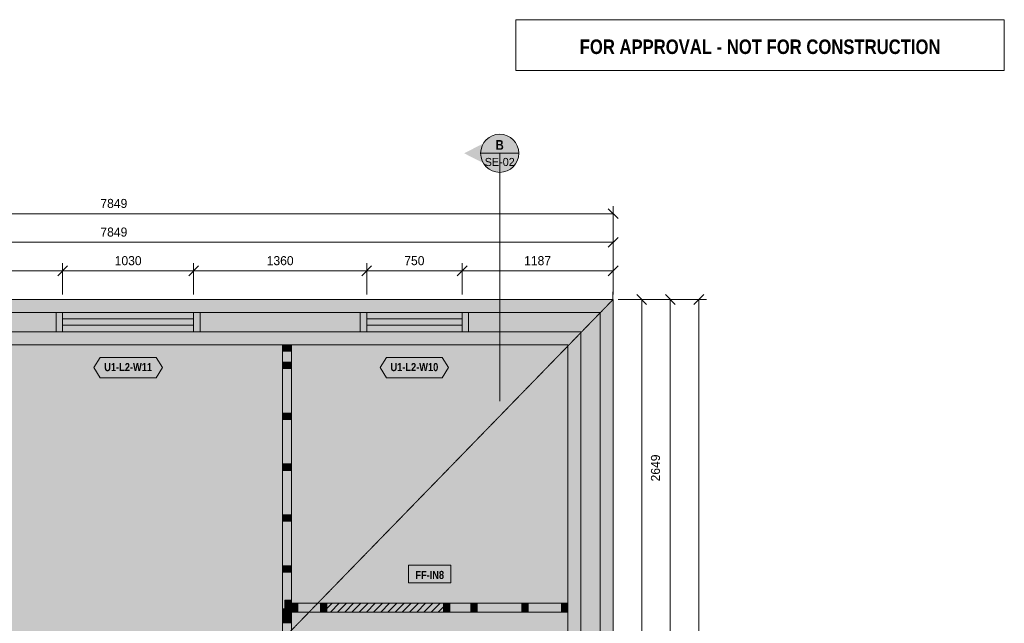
# Model space of a CAD drawing. Header units: millimetres. Extents: x -2926 to 10924, y -2742 to 10274.
# Tile 5 of 5: x 3184 to 10924, y 5528 to 10274. Entities that reach past the tile are written whole.
import ezdxf
from ezdxf.enums import TextEntityAlignment as Align

# ---------------------------------------------------------------- set-up
doc = ezdxf.new("R2010")
doc.units = ezdxf.units.MM
doc.linetypes.add('DASHED', pattern=[1.524, 1.27, -0.254])
for name, color, linetype in [('FILL-C_B2B2B5', 7, 'Continuous'), ('FILL-EPS', 7, 'Continuous'), ('FILL-RED', 7, 'Continuous'), ('FILL-TEAL_DK', 7, 'Continuous'), ('FILL-TIMBER', 7, 'Continuous'), ('FILL-WHITE', 7, 'Continuous'), ('LINE-C_85297A', 7, 'Continuous'), ('LINE-C_85297A-DASH', 7, 'DASHED'), ('LINE-INK', 7, 'Continuous'), ('LINE-INK-DASH', 7, 'DASHED'), ('LINE-RED', 7, 'Continuous'), ('LINE-RED-DASH', 7, 'DASHED'), ('LINE-STEEL_GREY', 7, 'Continuous'), ('LINE-STEEL_GREY-DASH', 7, 'DASHED'), ('LINE-TEAL_DK', 7, 'Continuous'), ('LINE-TIMBER_DK', 7, 'Continuous'), ('TEXT-INK', 7, 'Continuous'), ('TEXT-RED', 7, 'Continuous'), ('TEXT-TEAL_DK', 7, 'Continuous')]:
    doc.layers.add(name, color=color, linetype=linetype)
doc.styles.add('OpenSansCondensed-Bold', font='OpenSansCondensed-Bold.ttf')

msp = doc.modelspace()

# ---------------------------------------------------------------- hatches: boundary and pattern name
at = {"layer": 'FILL-C_B2B2B5', "true_color": 0xb2b2b5}
h = msp.add_hatch(color=253, dxfattribs=at)
h.dxf.hatch_style = 1
h.paths.add_polyline_path([(101.6, 7972.4), (7747.4, 7972.4), (7747.4, 101.6), (101.6, 101.6)])
h.paths.add_polyline_path([(7595, 254), (7595, 7820), (254, 7820), (254, 254)], flags=0)
at = {"layer": 'FILL-EPS', "true_color": 0xccffff}
h = msp.add_hatch(color=7, dxfattribs=at)
h.dxf.hatch_style = 1
h.paths.add_polyline_path([(0, 8074), (7849, 8074), (7849, 0), (0, 0)])
h.paths.add_polyline_path([(101.6, 101.6), (7747.4, 101.6), (7747.4, 7972.4), (101.6, 7972.4)], flags=0)
h = msp.add_hatch(color=7, dxfattribs=at)
h.dxf.hatch_style = 1
h.paths.add_polyline_path([(254, 254), (254, 7820), (7595, 7820), (7595, 254)])
h.paths.add_polyline_path([(7493.4, 355.6), (7493.4, 7718.4), (355.6, 7718.4), (355.6, 355.6)], flags=0)
at = {"layer": 'FILL-RED', "true_color": 0xb81a1f}
h = msp.add_hatch(color=242, dxfattribs=at)
h.dxf.hatch_style = 1
h.paths.add_polyline_path([(6678, 9224), (6958, 9081.5), (6958, 9366.5)])
at = {"layer": 'FILL-TEAL_DK', "true_color": 0x006b5c}
h = msp.add_hatch(color=126, dxfattribs=at)
h.dxf.hatch_style = 1
h.paths.add_polyline_path([(3472, 7972.2), (3522, 7972.2), (3522, 7819.8), (3472, 7819.8)])
h = msp.add_hatch(color=126, dxfattribs=at)
h.dxf.hatch_style = 1
h.paths.add_polyline_path([(4552, 7972.2), (4602, 7972.2), (4602, 7819.8), (4552, 7819.8)])
h = msp.add_hatch(color=126, dxfattribs=at)
h.dxf.hatch_style = 1
h.paths.add_polyline_path([(5862, 7972.2), (5912, 7972.2), (5912, 7819.8), (5862, 7819.8)])
h = msp.add_hatch(color=126, dxfattribs=at)
h.dxf.hatch_style = 1
h.paths.add_polyline_path([(6662, 7972.2), (6712, 7972.2), (6712, 7819.8), (6662, 7819.8)])
at = {"layer": 'FILL-TIMBER', "true_color": 0xeddbb8}
h = msp.add_hatch(color=254, dxfattribs=at)
h.dxf.hatch_style = 1
h.paths.add_polyline_path([(5320, 7718), (5320, 7682.6), (5320, 7668), (5299.5, 7668), (5250, 7668), (5250, 7703.4), (5250, 7718), (5270.5, 7718)])
h = msp.add_hatch(color=254, dxfattribs=at)
h.dxf.hatch_style = 1
h.paths.add_polyline_path([(5320, 7580.6), (5320, 7545.2), (5320, 7530.6), (5299.5, 7530.6), (5250, 7530.6), (5250, 7566), (5250, 7580.6), (5270.5, 7580.6)])
h = msp.add_hatch(color=254, dxfattribs=at)
h.dxf.hatch_style = 1
h.paths.add_polyline_path([(5320, 7180.6), (5320, 7145.2), (5320, 7130.6), (5299.5, 7130.6), (5250, 7130.6), (5250, 7166), (5250, 7180.6), (5270.5, 7180.6)])
h = msp.add_hatch(color=254, dxfattribs=at)
h.dxf.hatch_style = 1
h.paths.add_polyline_path([(5320, 6780.6), (5320, 6745.2), (5320, 6730.6), (5299.5, 6730.6), (5250, 6730.6), (5250, 6766), (5250, 6780.6), (5270.5, 6780.6)])
h = msp.add_hatch(color=254, dxfattribs=at)
h.dxf.hatch_style = 1
h.paths.add_polyline_path([(5320, 6380.6), (5320, 6345.2), (5320, 6330.6), (5299.5, 6330.6), (5250, 6330.6), (5250, 6366), (5250, 6380.6), (5270.5, 6380.6)])
h = msp.add_hatch(color=254, dxfattribs=at)
h.dxf.hatch_style = 1
h.paths.add_polyline_path([(5320, 5980.6), (5320, 5945.2), (5320, 5930.6), (5299.5, 5930.6), (5250, 5930.6), (5250, 5966), (5250, 5980.6), (5270.5, 5980.6)])
h = msp.add_hatch(color=254, dxfattribs=at)
h.dxf.hatch_style = 1
h.paths.add_polyline_path([(5320, 5710.5), (5320, 5661), (5320, 5640.5), (5305.4, 5640.5), (5270, 5640.5), (5270, 5690), (5270, 5710.5), (5284.6, 5710.5)])
h = msp.add_hatch(color=254, dxfattribs=at)
h.dxf.hatch_style = 1
h.paths.add_polyline_path([(5372, 5615.5), (5336.6, 5615.5), (5322, 5615.5), (5322, 5636), (5322, 5685.5), (5357.4, 5685.5), (5372, 5685.5), (5372, 5665)])
h = msp.add_hatch(color=254, dxfattribs=at)
h.dxf.hatch_style = 1
h.paths.add_polyline_path([(5598.5, 5615.5), (5563.1, 5615.5), (5548.5, 5615.5), (5548.5, 5636), (5548.5, 5685.5), (5583.9, 5685.5), (5598.5, 5685.5), (5598.5, 5665)])
h = msp.add_hatch(color=254, dxfattribs=at)
h.dxf.hatch_style = 1
h.paths.add_polyline_path([(6566.5, 5615.5), (6531.1, 5615.5), (6516.5, 5615.5), (6516.5, 5636), (6516.5, 5685.5), (6551.9, 5685.5), (6566.5, 5685.5), (6566.5, 5665)])
h = msp.add_hatch(color=254, dxfattribs=at)
h.dxf.hatch_style = 1
h.paths.add_polyline_path([(6780.6, 5615.5), (6745.2, 5615.5), (6730.6, 5615.5), (6730.6, 5636), (6730.6, 5685.5), (6766, 5685.5), (6780.6, 5685.5), (6780.6, 5665)])
h = msp.add_hatch(color=254, dxfattribs=at)
h.dxf.hatch_style = 1
h.paths.add_polyline_path([(7180.6, 5615.5), (7145.2, 5615.5), (7130.6, 5615.5), (7130.6, 5636), (7130.6, 5685.5), (7166, 5685.5), (7180.6, 5685.5), (7180.6, 5665)])
h = msp.add_hatch(color=254, dxfattribs=at)
h.dxf.hatch_style = 1
h.paths.add_polyline_path([(7493, 5615.5), (7457.6, 5615.5), (7443, 5615.5), (7443, 5636), (7443, 5685.5), (7478.4, 5685.5), (7493, 5685.5), (7493, 5665)])
h = msp.add_hatch(color=254, dxfattribs=at)
h.dxf.hatch_style = 1
h.paths.add_polyline_path([(5320, 5640.5), (5320, 5605.1), (5320, 5590.5), (5299.5, 5590.5), (5250, 5590.5), (5250, 5625.9), (5250, 5640.5), (5270.5, 5640.5)])
h = msp.add_hatch(color=254, dxfattribs=at)
h.dxf.hatch_style = 1
h.paths.add_polyline_path([(5320, 5580.6), (5320, 5545.2), (5320, 5530.6), (5299.5, 5530.6), (5250, 5530.6), (5250, 5566), (5250, 5580.6), (5270.5, 5580.6)])
at = {"layer": 'FILL-WHITE', "true_color": 0xffffff}
h = msp.add_hatch(color=7, dxfattribs=at)
h.dxf.hatch_style = 1
h.paths.add_polyline_path([(7108, 9224), (7102.9, 9262.8), (7087.9, 9299), (7064.1, 9330.1), (7033, 9353.9), (6996.8, 9368.9), (6958, 9374), (6919.2, 9368.9), (6883, 9353.9), (6851.9, 9330.1), (6828.1, 9299), (6813.1, 9262.8), (6808, 9224), (6813.1, 9185.2), (6828.1, 9149), (6851.9, 9117.9), (6883, 9094.1), (6919.2, 9079.1), (6958, 9074), (6996.8, 9079.1), (7033, 9094.1), (7064.1, 9117.9), (7087.9, 9149), (7102.9, 9185.2)])
at = {"layer": 'FILL-WHITE', "true_color": 0xfaf5e8}
h = msp.add_hatch(color=7, dxfattribs=at)
h.dxf.hatch_style = 1
h.paths.add_polyline_path([(5250, 5177), (5250, 5197.5), (5250, 5530.6), (5250, 5566), (5250, 5580.6), (5250, 5590.5), (5250, 5625.9), (5250, 5640.5), (5250, 5930.6), (5250, 5966), (5250, 5980.6), (5250, 6330.6), (5250, 6366), (5250, 6380.6), (5250, 6730.6), (5250, 6766), (5250, 6780.6), (5250, 7130.6), (5250, 7166), (5250, 7180.6), (5250, 7530.6), (5250, 7566), (5250, 7580.6), (5250, 7668), (5250, 7703.4), (5250, 7718), (5270.5, 7718), (5320, 7718), (5320, 7682.6), (5320, 7668), (5320, 7580.6), (5320, 7545.2), (5320, 7530.6), (5320, 7180.6), (5320, 7145.2), (5320, 7130.6), (5320, 6780.6), (5320, 6745.2), (5320, 6730.6), (5320, 6380.6), (5320, 6345.2), (5320, 6330.6), (5320, 5980.6), (5320, 5945.2), (5320, 5930.6), (5320, 5710.5), (5320, 5661), (5320, 5640.5), (5320, 5605.1), (5320, 5590.5), (5320, 5580.6), (5320, 5545.2), (5320, 5530.6), (5320, 5127.5), (5320, 5092.1), (5320, 5077.5), (5299.5, 5077.5), (5250, 5077.5), (5250, 5112.9), (5250, 5127.5)])
at = {"layer": 'FILL-WHITE', "true_color": 0xffffff}
h = msp.add_hatch(color=7, dxfattribs=at)
h.dxf.hatch_style = 1
h.paths.add_polyline_path([(3767.4, 7538.4), (3817.4, 7618.4), (4256.6, 7618.4), (4306.6, 7538.4), (4256.6, 7458.4), (3817.4, 7458.4)])
h = msp.add_hatch(color=7, dxfattribs=at)
h.dxf.hatch_style = 1
h.paths.add_polyline_path([(6017.4, 7538.4), (6067.4, 7618.4), (6506.6, 7618.4), (6556.6, 7538.4), (6506.6, 7458.4), (6067.4, 7458.4)])
h = msp.add_hatch(color=7, dxfattribs=at)
h.dxf.hatch_style = 1
h.paths.add_polyline_path([(6240.3, 5846.4), (6574.7, 5846.4), (6574.7, 5984.6), (6240.3, 5984.6)])
at = {"layer": 'FILL-WHITE', "true_color": 0xfaf5e8}
h = msp.add_hatch(color=7, dxfattribs=at)
h.dxf.hatch_style = 1
h.paths.add_polyline_path([(5322, 5636), (5322, 5685.5), (5357.4, 5685.5), (5372, 5685.5), (5548.5, 5685.5), (5583.9, 5685.5), (5598.5, 5685.5), (5598.5, 5665), (5598.5, 5615.5), (5563.1, 5615.5), (5548.5, 5615.5), (5372, 5615.5), (5336.6, 5615.5), (5322, 5615.5)])
at = {"layer": 'FILL-WHITE', "true_color": 0xffffff}
h = msp.add_hatch(color=7, dxfattribs=at)
h.dxf.hatch_style = 1
h.paths.add_polyline_path([(5598.5, 5615.5), (5598.5, 5685.5), (6516.5, 5685.5), (6516.5, 5615.5)])
at = {"layer": 'FILL-WHITE', "true_color": 0xfaf5e8}
h = msp.add_hatch(color=7, dxfattribs=at)
h.dxf.hatch_style = 1
h.paths.add_polyline_path([(6516.5, 5636), (6516.5, 5685.5), (6551.9, 5685.5), (6566.5, 5685.5), (6730.6, 5685.5), (6766, 5685.5), (6780.6, 5685.5), (7130.6, 5685.5), (7166, 5685.5), (7180.6, 5685.5), (7443, 5685.5), (7478.4, 5685.5), (7493, 5685.5), (7493, 5665), (7493, 5615.5), (7457.6, 5615.5), (7443, 5615.5), (7180.6, 5615.5), (7145.2, 5615.5), (7130.6, 5615.5), (6780.6, 5615.5), (6745.2, 5615.5), (6730.6, 5615.5), (6566.5, 5615.5), (6531.1, 5615.5), (6516.5, 5615.5)])

# ---------------------------------------------------------------- linework, layer by layer
at = {"layer": 'LINE-C_85297A', "lineweight": 5}
msp.add_line((7849.8, 8014), (7848.2, 8134), dxfattribs=at)
at = {"layer": 'LINE-C_85297A-DASH', "lineweight": 5}
msp.add_line((0, 0), (7849, 8074), dxfattribs=at)
at = {"layer": 'LINE-INK', "lineweight": 5}
for p, q in [((7849, 8749), (0, 8749)), ((7887.9, 8710.1), (7810.1, 8787.9)), ((7849, 8114), (7849, 8809)), ((0, 8524), (7849, 8524)), ((7810.1, 8485.1), (7887.9, 8562.9)), ((7849, 8114), (7849, 8584)), ((0, 8299), (7849, 8299)), ((3483.1, 8260.1), (3560.9, 8337.9)), ((3522, 8114), (3522, 8359)), ((4513.1, 8260.1), (4590.9, 8337.9)), ((4552, 8114), (4552, 8359)), ((5873.1, 8260.1), (5950.9, 8337.9)), ((5912, 8114), (5912, 8359)), ((6623.1, 8260.1), (6700.9, 8337.9)), ((6662, 8114), (6662, 8359)), ((7810.1, 8260.1), (7887.9, 8337.9)), ((7849, 8114), (7849, 8359)), ((4552, 8074), (3522, 8074)), ((6662, 8074), (5912, 8074)), ((7889, 8074), (8134, 8074)), ((7889, 8074), (8359, 8074)), ((7889, 8074), (8584, 8074)), ((8035.1, 8112.9), (8112.9, 8035.1)), ((8074, 8074), (8074, 0)), ((8260.1, 8112.9), (8337.9, 8035.1)), ((8299, 8074), (8299, 0)), ((8485.1, 8035.1), (8562.9, 8112.9)), ((8524, 0), (8524, 8074)), ((4552, 7921.2), (3522, 7921.2)), ((6662, 7921.2), (5912, 7921.2)), ((4552, 7871.2), (3522, 7871.2)), ((6662, 7871.2), (5912, 7871.2)), ((4552, 7718.4), (3522, 7718.4)), ((6662, 7718.4), (5912, 7718.4))]:
    msp.add_line(p, q, dxfattribs=at)
for points in [[(0, 0), (0, 8074), (7849, 8074), (7849, 0)], [(355.6, 355.6), (7493.4, 355.6), (7493.4, 7718.4), (355.6, 7718.4)], [(6240.3, 5846.4), (6574.7, 5846.4), (6574.7, 5984.6), (6240.3, 5984.6)], [(5322, 5636), (5322, 5685.5), (5357.4, 5685.5), (5372, 5685.5), (5548.5, 5685.5), (5583.9, 5685.5), (5598.5, 5685.5), (5598.5, 5665), (5598.5, 5615.5), (5563.1, 5615.5), (5548.5, 5615.5), (5372, 5615.5), (5336.6, 5615.5), (5322, 5615.5)], [(6516.5, 5636), (6516.5, 5685.5), (6551.9, 5685.5), (6566.5, 5685.5), (6730.6, 5685.5), (6766, 5685.5), (6780.6, 5685.5), (7130.6, 5685.5), (7166, 5685.5), (7180.6, 5685.5), (7443, 5685.5), (7478.4, 5685.5), (7493, 5685.5), (7493, 5665), (7493, 5615.5), (7457.6, 5615.5), (7443, 5615.5), (7180.6, 5615.5), (7145.2, 5615.5), (7130.6, 5615.5), (6780.6, 5615.5), (6745.2, 5615.5), (6730.6, 5615.5), (6566.5, 5615.5), (6531.1, 5615.5), (6516.5, 5615.5)]]:
    msp.add_lwpolyline(points, close=True, dxfattribs=at)
msp.add_lwpolyline([(5250, 5197.5), (5250, 5530.6), (5250, 5566), (5250, 5580.6), (5250, 5590.5), (5250, 5625.9), (5250, 5640.5), (5250, 5930.6), (5250, 5966), (5250, 5980.6), (5250, 6330.6), (5250, 6366), (5250, 6380.6), (5250, 6730.6), (5250, 6766), (5250, 6780.6), (5250, 7130.6), (5250, 7166), (5250, 7180.6), (5250, 7530.6), (5250, 7566), (5250, 7580.6), (5250, 7668), (5250, 7703.4), (5250, 7718), (5250, 7718), (5270.5, 7718), (5320, 7718), (5320, 7718), (5320, 7682.6), (5320, 7668), (5320, 7580.6), (5320, 7545.2), (5320, 7530.6), (5320, 7180.6), (5320, 7145.2), (5320, 7130.6), (5320, 6780.6), (5320, 6745.2), (5320, 6730.6), (5320, 6380.6), (5320, 6345.2), (5320, 6330.6), (5320, 5980.6), (5320, 5945.2), (5320, 5930.6), (5320, 5710.5), (5320, 5661), (5320, 5640.5), (5320, 5605.1), (5320, 5590.5), (5320, 5580.6), (5320, 5545.2), (5320, 5530.6), (5320, 5127.5)], dxfattribs=at)
at = {"layer": 'LINE-INK-DASH', "lineweight": 5}
msp.add_lwpolyline([(5598.5, 5615.5), (5598.5, 5685.5), (6516.5, 5685.5), (6516.5, 5615.5)], close=True, dxfattribs=at)
at = {"layer": 'LINE-RED', "lineweight": 5}
msp.add_line((6808, 9224), (7108, 9224), dxfattribs=at)
msp.add_lwpolyline([(7084.9, 9874.5), (10924.5, 9874.5), (10924.5, 10274.5), (7084.9, 10274.5)], close=True, dxfattribs=at)
msp.add_circle((6958, 9224), 150, dxfattribs=at)
at = {"layer": 'LINE-RED-DASH', "lineweight": 5}
msp.add_line((6958, 9224), (6958, 7274), dxfattribs=at)
at = {"layer": 'LINE-STEEL_GREY', "lineweight": 5}
for points in [[(101.6, 7972.4), (7747.4, 7972.4), (7747.4, 101.6), (101.6, 101.6)], [(7595, 254), (7595, 7820), (254, 7820), (254, 254)]]:
    msp.add_lwpolyline(points, close=True, dxfattribs=at)
at = {"layer": 'LINE-STEEL_GREY-DASH', "lineweight": 5}
for points in [[(0, 8074), (7849, 8074), (7849, 0), (0, 0)], [(7493.4, 7718.4), (355.6, 7718.4), (355.6, 355.6), (7493.4, 355.6)]]:
    msp.add_lwpolyline(points, close=True, dxfattribs=at)
at = {"layer": 'LINE-TEAL_DK', "lineweight": 5}
for points in [[(3472, 7972.2), (3522, 7972.2), (3522, 7819.8), (3472, 7819.8)], [(4552, 7972.2), (4602, 7972.2), (4602, 7819.8), (4552, 7819.8)], [(5862, 7972.2), (5912, 7972.2), (5912, 7819.8), (5862, 7819.8)], [(6662, 7972.2), (6712, 7972.2), (6712, 7819.8), (6662, 7819.8)], [(3767.4, 7538.4), (3817.4, 7618.4), (4256.6, 7618.4), (4306.6, 7538.4), (4256.6, 7458.4), (3817.4, 7458.4)], [(6017.4, 7538.4), (6067.4, 7618.4), (6506.6, 7618.4), (6556.6, 7538.4), (6506.6, 7458.4), (6067.4, 7458.4)]]:
    msp.add_lwpolyline(points, close=True, dxfattribs=at)
at = {"layer": 'LINE-TIMBER_DK', "lineweight": 5}
for p, q in [((5598.5, 5644), (5640, 5685.5)), ((5626.5, 5615.5), (5696.5, 5685.5)), ((5683.1, 5615.5), (5753.1, 5685.5)), ((5739.7, 5615.5), (5809.7, 5685.5)), ((5796.2, 5615.5), (5866.2, 5685.5)), ((5852.8, 5615.5), (5922.8, 5685.5)), ((5909.4, 5615.5), (5979.4, 5685.5)), ((5965.9, 5615.5), (6035.9, 5685.5)), ((6022.5, 5615.5), (6092.5, 5685.5)), ((6079.1, 5615.5), (6149.1, 5685.5)), ((6135.6, 5615.5), (6205.6, 5685.5)), ((6192.2, 5615.5), (6262.2, 5685.5)), ((6248.8, 5615.5), (6318.8, 5685.5)), ((6305.3, 5615.5), (6375.3, 5685.5)), ((6361.9, 5615.5), (6431.9, 5685.5)), ((6418.5, 5615.5), (6488.5, 5685.5)), ((6475, 5615.5), (6516.5, 5657))]:
    msp.add_line(p, q, dxfattribs=at)
for points in [[(5320, 7718), (5320, 7682.6), (5320, 7668), (5299.5, 7668), (5250, 7668), (5250, 7703.4), (5250, 7718), (5270.5, 7718)], [(5320, 7580.6), (5320, 7545.2), (5320, 7530.6), (5299.5, 7530.6), (5250, 7530.6), (5250, 7566), (5250, 7580.6), (5270.5, 7580.6)], [(5320, 7180.6), (5320, 7145.2), (5320, 7130.6), (5299.5, 7130.6), (5250, 7130.6), (5250, 7166), (5250, 7180.6), (5270.5, 7180.6)], [(5320, 6780.6), (5320, 6745.2), (5320, 6730.6), (5299.5, 6730.6), (5250, 6730.6), (5250, 6766), (5250, 6780.6), (5270.5, 6780.6)], [(5320, 6380.6), (5320, 6345.2), (5320, 6330.6), (5299.5, 6330.6), (5250, 6330.6), (5250, 6366), (5250, 6380.6), (5270.5, 6380.6)], [(5320, 5980.6), (5320, 5945.2), (5320, 5930.6), (5299.5, 5930.6), (5250, 5930.6), (5250, 5966), (5250, 5980.6), (5270.5, 5980.6)], [(5320, 5710.5), (5320, 5661), (5320, 5640.5), (5305.4, 5640.5), (5270, 5640.5), (5270, 5690), (5270, 5710.5), (5284.6, 5710.5)], [(5372, 5615.5), (5336.6, 5615.5), (5322, 5615.5), (5322, 5636), (5322, 5685.5), (5357.4, 5685.5), (5372, 5685.5), (5372, 5665)], [(5598.5, 5615.5), (5563.1, 5615.5), (5548.5, 5615.5), (5548.5, 5636), (5548.5, 5685.5), (5583.9, 5685.5), (5598.5, 5685.5), (5598.5, 5665)], [(6566.5, 5615.5), (6531.1, 5615.5), (6516.5, 5615.5), (6516.5, 5636), (6516.5, 5685.5), (6551.9, 5685.5), (6566.5, 5685.5), (6566.5, 5665)], [(6780.6, 5615.5), (6745.2, 5615.5), (6730.6, 5615.5), (6730.6, 5636), (6730.6, 5685.5), (6766, 5685.5), (6780.6, 5685.5), (6780.6, 5665)], [(7180.6, 5615.5), (7145.2, 5615.5), (7130.6, 5615.5), (7130.6, 5636), (7130.6, 5685.5), (7166, 5685.5), (7180.6, 5685.5), (7180.6, 5665)], [(7493, 5615.5), (7457.6, 5615.5), (7443, 5615.5), (7443, 5636), (7443, 5685.5), (7478.4, 5685.5), (7493, 5685.5), (7493, 5665)], [(5320, 5640.5), (5320, 5605.1), (5320, 5590.5), (5299.5, 5590.5), (5250, 5590.5), (5250, 5625.9), (5250, 5640.5), (5270.5, 5640.5)], [(5320, 5580.6), (5320, 5545.2), (5320, 5530.6), (5299.5, 5530.6), (5250, 5530.6), (5250, 5566), (5250, 5580.6), (5270.5, 5580.6)]]:
    msp.add_lwpolyline(points, close=True, dxfattribs=at)

# ---------------------------------------------------------------- texts
at = {"layer": 'TEXT-INK'}
for s, p in [('7849', (3924.5, 8794)), ('7849', (3924.5, 8569)), ('1030', (4037, 8344)), ('1360', (5232, 8344)), ('750', (6287, 8344)), ('1187', (7255.5, 8344))]:
    msp.add_text(s, height=71.12, dxfattribs=at).set_placement(p, align=Align.CENTER)
msp.add_text('2649', height=71.12, rotation=90, dxfattribs=at).set_placement((8217.8, 6749.5), align=Align.CENTER)
at = {"layer": 'TEXT-INK', "style": 'OpenSansCondensed-Bold'}
msp.add_text('FF-IN8', height=63.5, dxfattribs=at).set_placement((6407.5, 5876.4), align=Align.CENTER)
at = {"layer": 'TEXT-RED', "style": 'OpenSansCondensed-Bold'}
for s, height, p in [('FOR APPROVAL - NOT FOR CONSTRUCTION', 114.3, (9004.7, 10004.5)), ('B', 76.2, (6958, 9251.5))]:
    msp.add_text(s, height=height, dxfattribs=at).set_placement(p, align=Align.CENTER)
at = {"layer": 'TEXT-RED'}
msp.add_text('SE-02', height=63.5, dxfattribs=at).set_placement((6958, 9124), align=Align.CENTER)
at = {"layer": 'TEXT-TEAL_DK', "style": 'OpenSansCondensed-Bold'}
for s, p in [('U1-L2-W11', (4037, 7510.9)), ('U1-L2-W10', (6287, 7510.9))]:
    msp.add_text(s, height=63.5, dxfattribs=at).set_placement(p, align=Align.CENTER)

doc.saveas('drawing.dxf')
